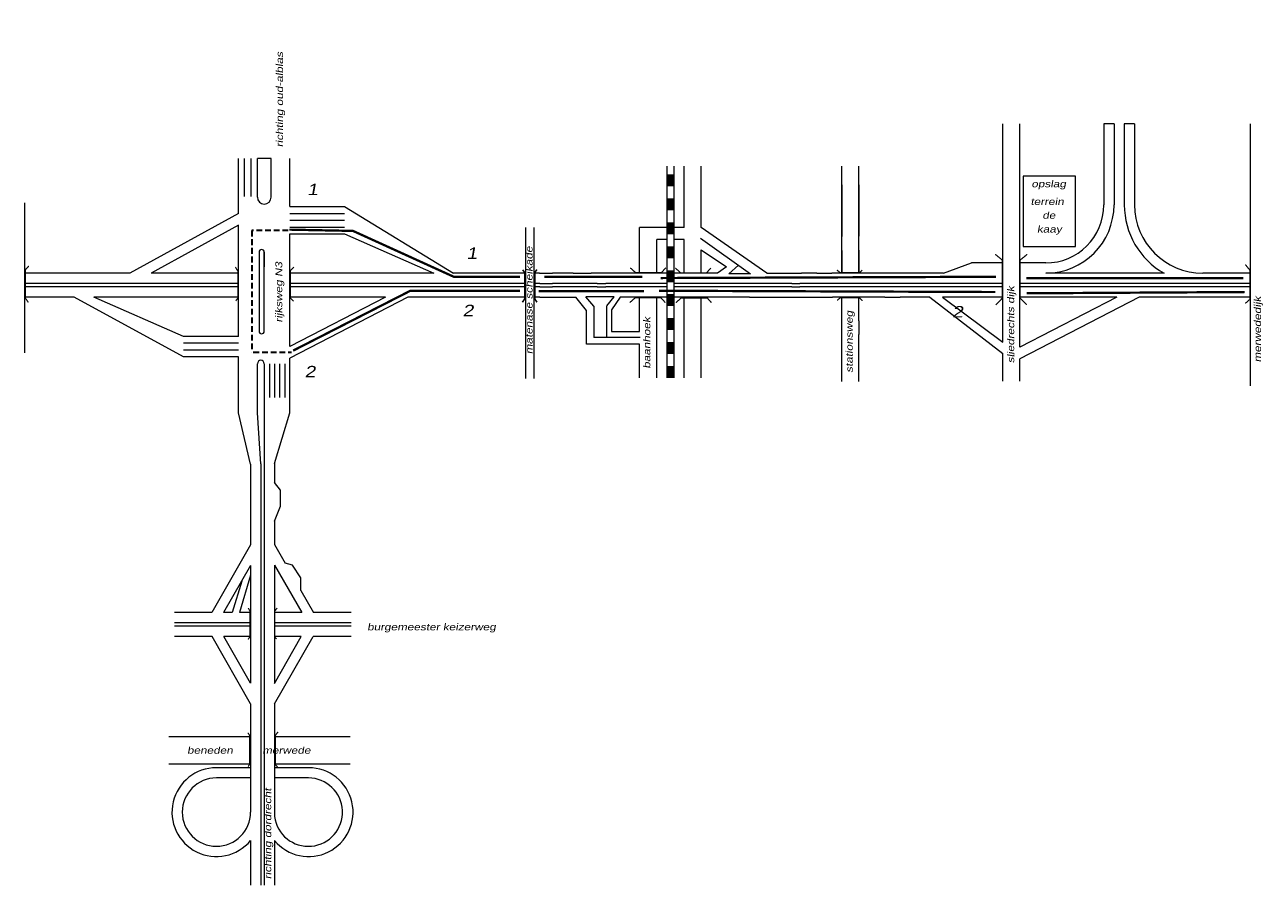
# Model space of a CAD drawing. Header units: metres. Extents: x 534 to 2631, y -2348 to -1484.
# Tile 3 of 10: x 1304 to 1575, y -1979 to -1790. Entities that reach past the tile are written whole.
import ezdxf

# ---------------------------------------------------------------- set-up
doc = ezdxf.new("R2010")
doc.units = ezdxf.units.M
doc.linetypes.add('DASHED', pattern=[19.05, 12.7, -6.35])
doc.layers.get('0').update_dxf_attribs({"lineweight": 0})
for name, color, linetype, lineweight in [('ROUTE', 1, 'Continuous', 0), ('ROUTE1RIJDEN', 10, 'DASHED', 30), ('ROUTE1STROOIEN', 3, 'Continuous', 0), ('ROUTE1TEXT', 4, 'Continuous', 0), ('STROOI', 7, 'Continuous', 0), ('Text', 7, 'Continuous', 0)]:
    doc.layers.add(name, color=color, linetype=linetype, lineweight=lineweight)
doc.styles.add('ISO25', font='ARIALN.TTF', dxfattribs={"width": 1.5, "oblique": 10})

msp = doc.modelspace()

# ---------------------------------------------------------------- linework, layer by layer
at = {"ltscale": 0.5}
for p, q in [((1438.51, -1837.55), (1438.51, -1834.93)), ((1451.9, -1837.25), (1462.87, -1845.07)), ((1452.01, -1839.79), (1457.61, -1843.53)), ((1416.57, -1844.93), (1419.37, -1844.95)), ((1423.94, -1844.95), (1427.88, -1844.95)), ((1457.61, -1843.53), (1455.61, -1844.95)), ((1458.07, -1845.07), (1460.18, -1843.18)), ((1459.21, -1845.07), (1458.07, -1845.07)), ((1462.87, -1845.07), (1459.21, -1845.07)), ((1466.4, -1844.95), (1473.58, -1844.93)), ((1416.59, -1847.18), (1419.37, -1847.2)), ((1416.59, -1847.93), (1419.37, -1847.95)), ((1429.23, -1847.2), (1431.11, -1847.2)), ((1429.23, -1847.95), (1431.11, -1847.95)), ((1471.91, -1847.2), (1473.65, -1847.18)), ((1471.92, -1847.95), (1473.67, -1847.93)), ((1416.61, -1850.18), (1421.18, -1850.2)), ((1421.18, -1850.2), (1424.55, -1850.2)), ((1426.89, -1853.11), (1424.55, -1850.2)), ((1428.43, -1852.13), (1426.74, -1850.08)), ((1432.92, -1850.08), (1426.74, -1850.08)), ((1431.3, -1852.12), (1432.92, -1850.08)), ((1434.26, -1850.2), (1432.37, -1852.94)), ((1462.64, -1850.2), (1466.58, -1850.2)), ((1466.58, -1850.2), (1473.74, -1850.18)), ((1502.23, -1850.18), (1518.19, -1862.54)), ((1505, -1850.18), (1518.19, -1860.07)), ((1426.89, -1860.47), (1426.89, -1853.11)), ((1428.43, -1852.13), (1428.43, -1859.05)), ((1431.29, -1859.05), (1431.29, -1852.13)), ((1432.37, -1852.94), (1432.37, -1857.74)), ((1432.37, -1857.74), (1438.51, -1857.73)), ((1452.01, -1860.35), (1452.01, -1857.61)), ((1438.51, -1860.47), (1426.89, -1860.47)), ((1431.29, -1859.05), (1428.43, -1859.05)), ((1438.6, -1859.05), (1431.29, -1859.05))]:
    msp.add_line(p, q, dxfattribs=at)
at = {"color": 0, "ltscale": 0.5}
for p, q in [((1482.88, -1836.91), (1482.88, -1834.95)), ((1482.88, -1839.95), (1482.88, -1836.91)), ((1486.63, -1839.85), (1486.63, -1836.82)), ((1477.39, -1844.93), (1474.04, -1844.93)), ((1495.58, -1844.93), (1492.23, -1844.93)), ((1473.74, -1850.18), (1477.29, -1850.18)), ((1492.33, -1850.18), (1495.68, -1850.18)), ((1482.88, -1858.29), (1482.88, -1855.26)), ((1486.63, -1855.35), (1486.63, -1858.39))]:
    msp.add_line(p, q, dxfattribs=at)
at = {"layer": 'ROUTE'}
msp.add_line((1520.7, -1862.93), (1520.7, -1862.87), dxfattribs=at)
at = {"layer": 'ROUTE1RIJDEN', "ltscale": 0.1}
for p, q in [((1361.39, -1835.58), (1353.45, -1835.58)), ((1353.45, -1835.58), (1353.45, -1862.26)), ((1353.74, -1862.26), (1362.11, -1862.26))]:
    msp.add_line(p, q, dxfattribs=at)
at = {"layer": 'ROUTE1STROOIEN', "const_width": 0.5}
for points in [[(1412.27, -1845.71), (1397.72, -1845.71), (1375.62, -1835.65), (1361.64, -1835.37)], [(1439.13, -1845.71), (1417.58, -1845.71)], [(1516.7, -1845.71), (1443.13, -1845.99)], [(1570.97, -1845.99), (1523.41, -1845.99)], [(1362.48, -1861.92), (1388.21, -1848.78), (1412.27, -1848.78)], [(1442.76, -1848.78), (1516.61, -1849.06)], [(1523.44, -1849.34), (1571.28, -1849.06)]]:
    msp.add_lwpolyline(points, dxfattribs=at)
at = {"layer": 'ROUTE1STROOIEN', "ltscale": 0.5, "const_width": 0.5}
msp.add_lwpolyline([(1416.39, -1848.85), (1439.48, -1848.85)], dxfattribs=at)
at = {"layer": 'STROOI', "color": 7}
for p, q in [((1518.19, -1843.87), (1518.19, -1812.14)), ((1521.94, -1843.87), (1521.94, -1812.14)), ((1540.38, -1812.14), (1540.38, -1829.93)), ((1542.63, -1812.14), (1540.38, -1812.14)), ((1542.63, -1812.14), (1542.63, -1829.93)), ((1544.88, -1812.14), (1544.88, -1829.93)), ((1547.13, -1812.14), (1544.88, -1812.14)), ((1547.13, -1812.14), (1547.13, -1829.93)), ((1572.59, -1844.93), (1572.59, -1812.14)), ((1350.51, -1831.83), (1350.51, -1819.75)), ((1351.79, -1828.08), (1351.79, -1819.75)), ((1353.3, -1828.08), (1353.3, -1819.75)), ((1354.64, -1828.25), (1354.64, -1819.75)), ((1357.64, -1819.75), (1354.64, -1819.75)), ((1357.64, -1828.25), (1357.64, -1819.75)), ((1361.76, -1830.31), (1361.76, -1819.75)), ((1444.51, -1821.46), (1444.51, -1867.88)), ((1446.01, -1821.46), (1446.01, -1867.88)), ((1448.26, -1834.93), (1448.26, -1821.46)), ((1452.01, -1834.93), (1452.01, -1821.46)), ((1482.88, -1836.91), (1482.88, -1821.41)), ((1486.63, -1836.82), (1486.63, -1821.41)), ((1482.88, -1825.54), (1482.88, -1836.91)), ((1486.63, -1825.54), (1486.63, -1836.82)), ((1522.69, -1823.67), (1522.69, -1839.06)), ((1534.18, -1823.67), (1522.69, -1823.67)), ((1534.18, -1839.06), (1534.18, -1823.67)), ((1303.62, -1862.41), (1303.62, -1829.47)), ((1361.76, -1830.31), (1373.74, -1830.31)), ((1361.76, -1831.81), (1373.74, -1831.81)), ((1373.74, -1830.31), (1397.7, -1844.93)), ((1350.51, -1831.83), (1326.63, -1844.93)), ((1350.51, -1834.4), (1331.31, -1844.93)), ((1350.51, -1858.8), (1350.51, -1834.4)), ((1361.76, -1833.31), (1373.74, -1833.31)), ((1361.76, -1834.81), (1373.74, -1834.81)), ((1361.76, -1836.31), (1373.74, -1836.31)), ((1361.76, -1861.05), (1361.76, -1836.31)), ((1373.74, -1836.31), (1393.38, -1844.93)), ((1413.53, -1868.06), (1413.53, -1834.87)), ((1415.4, -1868.06), (1415.4, -1834.87)), ((1448.26, -1834.93), (1438.51, -1834.93)), ((1466.4, -1844.95), (1452.01, -1834.93)), ((1438.51, -1843.89), (1438.51, -1837.55)), ((1444.51, -1837.55), (1442.26, -1837.55)), ((1442.26, -1843.89), (1442.26, -1837.55)), ((1448.26, -1837.55), (1446.01, -1837.55)), ((1448.26, -1843.89), (1448.26, -1837.55)), ((1452.01, -1843.89), (1452.01, -1839.79)), ((1482.88, -1844.93), (1482.88, -1839.95)), ((1482.88, -1839.95), (1482.88, -1845.02)), ((1486.63, -1844.93), (1486.63, -1839.85)), ((1486.63, -1839.85), (1486.63, -1845.02)), ((1522.69, -1839.06), (1534.18, -1839.06)), ((1355.01, -1840.3), (1355.01, -1857.66)), ((1356.14, -1857.66), (1356.14, -1840.3)), ((1356.14, -1840.3), (1356.14, -1843.54)), ((1505.22, -1844.93), (1511.32, -1842.68)), ((1518.19, -1842.68), (1511.32, -1842.68)), ((1527.63, -1842.68), (1521.94, -1842.68)), ((1326.63, -1844.93), (1303.62, -1844.93)), ((1350.51, -1844.93), (1331.31, -1844.93)), ((1393.38, -1844.93), (1361.76, -1844.93)), ((1413.53, -1844.93), (1397.7, -1844.93)), ((1416.57, -1844.93), (1415.4, -1844.93)), ((1423.94, -1844.95), (1419.37, -1844.95)), ((1455.62, -1844.95), (1427.88, -1844.95)), ((1429.23, -1844.95), (1427.88, -1844.95)), ((1442.18, -1844.95), (1431.11, -1844.95)), ((1438.51, -1844.95), (1438.51, -1843.89)), ((1442.26, -1844.95), (1442.26, -1843.89)), ((1448.26, -1844.95), (1448.26, -1843.89)), ((1452.01, -1844.95), (1452.01, -1843.89)), ((1473.58, -1844.93), (1474.04, -1844.93)), ((1477.39, -1844.93), (1480.68, -1844.93)), ((1492.23, -1844.93), (1480.68, -1844.93)), ((1505.22, -1844.93), (1495.58, -1844.93)), ((1518.19, -1860.07), (1518.19, -1843.87)), ((1521.94, -1861.19), (1521.94, -1843.87)), ((1553.62, -1844.93), (1527.63, -1844.93)), ((1572.59, -1844.93), (1562.13, -1844.93)), ((1572.59, -1869.66), (1572.59, -1844.93)), ((1350.51, -1847.18), (1303.62, -1847.18)), ((1350.51, -1847.93), (1303.62, -1847.93)), ((1383.86, -1847.18), (1361.76, -1847.18)), ((1383.86, -1847.93), (1361.76, -1847.93)), ((1413.53, -1847.18), (1383.4, -1847.18)), ((1413.53, -1847.93), (1383.4, -1847.93)), ((1416.59, -1847.18), (1415.4, -1847.18)), ((1416.59, -1847.93), (1415.4, -1847.93)), ((1429.23, -1847.2), (1419.37, -1847.2)), ((1429.23, -1847.95), (1419.37, -1847.95)), ((1444.51, -1847.2), (1431.11, -1847.2)), ((1444.51, -1847.95), (1431.11, -1847.95)), ((1464.7, -1847.2), (1446.01, -1847.2)), ((1464.7, -1847.95), (1446.01, -1847.95)), ((1471.91, -1847.2), (1464.25, -1847.2)), ((1471.92, -1847.95), (1464.25, -1847.95)), ((1518.19, -1847.18), (1473.65, -1847.18)), ((1518.19, -1847.93), (1473.67, -1847.93)), ((1529.15, -1847.18), (1521.94, -1847.18)), ((1529.17, -1847.93), (1521.94, -1847.93)), ((1572.59, -1847.18), (1528.45, -1847.18)), ((1572.59, -1847.93), (1528.45, -1847.93)), ((1314.44, -1850.18), (1303.62, -1850.18)), ((1338.39, -1863.3), (1314.44, -1850.18)), ((1350.51, -1850.18), (1318.76, -1850.18)), ((1338.39, -1858.8), (1318.76, -1850.18)), ((1382.76, -1850.18), (1361.76, -1861.05)), ((1382.76, -1850.18), (1361.76, -1850.18)), ((1387.66, -1850.18), (1361.76, -1863.58)), ((1413.53, -1850.18), (1387.65, -1850.18)), ((1416.61, -1850.18), (1415.4, -1850.18)), ((1462.64, -1850.2), (1434.26, -1850.2)), ((1442, -1850.2), (1434.26, -1850.2)), ((1438.51, -1857.73), (1438.51, -1850.2)), ((1442.26, -1867.88), (1442.26, -1850.2)), ((1448.26, -1867.88), (1448.26, -1850.2)), ((1452.01, -1857.61), (1452.01, -1850.2)), ((1473.74, -1850.18), (1473.94, -1850.18)), ((1477.29, -1850.18), (1480.85, -1850.18)), ((1492.33, -1850.18), (1480.85, -1850.18)), ((1482.88, -1855.26), (1482.88, -1850.18)), ((1486.63, -1855.35), (1486.63, -1850.18)), ((1502.23, -1850.18), (1495.68, -1850.18)), ((1518.19, -1850.18), (1505, -1850.18)), ((1529.21, -1850.18), (1521.94, -1850.18)), ((1548.12, -1850.18), (1521.94, -1863.73)), ((1543.22, -1850.18), (1521.94, -1861.19)), ((1543.22, -1850.18), (1528.45, -1850.18)), ((1572.59, -1850.18), (1548.12, -1850.18)), ((1572.59, -1855.26), (1572.59, -1850.18)), ((1350.51, -1858.8), (1338.39, -1858.8)), ((1482.88, -1868.73), (1482.88, -1858.29)), ((1486.63, -1868.73), (1486.63, -1858.39)), ((1350.51, -1860.3), (1338.39, -1860.3)), ((1438.51, -1867.88), (1438.51, -1860.47)), ((1452.01, -1867.88), (1452.01, -1860.35)), ((1350.51, -1861.8), (1338.39, -1861.8)), ((1350.51, -1863.3), (1338.39, -1863.3)), ((1350.51, -1875.56), (1350.51, -1863.3)), ((1361.76, -1875.56), (1361.76, -1863.58)), ((1518.19, -1868.6), (1518.19, -1862.54)), ((1521.94, -1868.6), (1521.94, -1863.73)), ((1354.64, -1875.56), (1354.64, -1864.79)), ((1356.14, -1864.79), (1356.14, -1979.24)), ((1357.26, -1864.79), (1357.26, -1872.24)), ((1358.39, -1864.79), (1358.39, -1872.24)), ((1359.51, -1864.79), (1359.51, -1872.24)), ((1360.64, -1864.79), (1360.64, -1872.24)), ((1353.14, -1886.81), (1350.51, -1875.56)), ((1355.39, -1886.73), (1354.64, -1875.56)), ((1358.39, -1886.67), (1361.76, -1875.56)), ((1353.14, -1886.81), (1353.14, -1904.56)), ((1355.39, -1886.73), (1355.39, -1979.24)), ((1358.39, -1886.67), (1358.39, -1890.84)), ((1359.73, -1892.57), (1358.39, -1890.84)), ((1359.73, -1896.03), (1359.73, -1892.57)), ((1358.39, -1899.38), (1359.73, -1896.03)), ((1358.39, -1899.38), (1358.39, -1904.48)), ((1353.14, -1904.56), (1344.63, -1919.42)), ((1358.39, -1904.48), (1360.73, -1908.58)), ((1353.14, -1909.08), (1347.22, -1919.42)), ((1353.14, -1909.08), (1353.14, -1934.87)), ((1358.39, -1909.01), (1364.35, -1919.42)), ((1358.39, -1909.01), (1358.39, -1934.94)), ((1362.32, -1909.02), (1360.73, -1908.58)), ((1364.2, -1911.81), (1362.32, -1909.02)), ((1351.19, -1912.48), (1349.13, -1919.42)), ((1353.14, -1911.2), (1350.69, -1919.42)), ((1364.18, -1914.59), (1364.2, -1911.81)), ((1364.18, -1914.59), (1366.94, -1919.42)), ((1344.63, -1919.42), (1336.43, -1919.42)), ((1349.13, -1919.42), (1347.22, -1919.42)), ((1353.14, -1919.42), (1350.69, -1919.42)), ((1364.35, -1919.42), (1358.39, -1919.42)), ((1375.21, -1919.42), (1366.94, -1919.42)), ((1353.14, -1921.67), (1336.43, -1921.67)), ((1353.14, -1922.42), (1336.43, -1922.42)), ((1375.21, -1921.67), (1358.39, -1921.67)), ((1375.21, -1922.42), (1358.39, -1922.42)), ((1344.7, -1924.67), (1336.43, -1924.67)), ((1353.14, -1939.4), (1344.7, -1924.67)), ((1353.14, -1924.67), (1347.3, -1924.67)), ((1353.14, -1934.87), (1347.3, -1924.67)), ((1358.39, -1934.94), (1364.27, -1924.67)), ((1358.39, -1939.47), (1366.86, -1924.67)), ((1364.27, -1924.67), (1358.39, -1924.67)), ((1375.21, -1924.67), (1366.86, -1924.67)), ((1353.14, -1939.4), (1353.14, -1963.2)), ((1358.39, -1939.47), (1358.39, -1964.2)), ((1353.14, -1946.7), (1335.21, -1946.7)), ((1375.01, -1946.7), (1358.39, -1946.7)), ((1353.14, -1952.7), (1335.21, -1952.7)), ((1353.14, -1953.45), (1345.64, -1953.45)), ((1375.01, -1952.7), (1358.39, -1952.7)), ((1366.01, -1953.45), (1358.39, -1953.45)), ((1353.14, -1955.7), (1345.64, -1955.7)), ((1365.82, -1955.7), (1358.39, -1955.7)), ((1353.14, -1969.43), (1353.14, -1979.24)), ((1358.39, -1969.43), (1358.39, -1979.24))]:
    msp.add_line(p, q, dxfattribs=at)
for points, const_width in [([(1445.25, -1823.24), (1445.25, -1825.88)], 1.5), ([(1445.25, -1828.51), (1445.25, -1831.15)], 1.5), ([(1445.25, -1833.74), (1445.25, -1836.37)], 1.5), ([(1445.25, -1839.01), (1445.25, -1841.64)], 1.5), ([(1516.67, -1851.87), (1518.1, -1850.42), (1518.1, -1842.04), (1516.56, -1840.78)], 0.263), ([(1523.47, -1851.87), (1522.04, -1850.42), (1522.04, -1842.04), (1523.58, -1840.78)], 0.263), ([(1304.37, -1851.34), (1303.72, -1850.4), (1303.72, -1844.19), (1304.47, -1843.34)], 0.263), ([(1349.89, -1851.01), (1350.37, -1850.33), (1350.37, -1844.49), (1349.79, -1843.59)], 0.263), ([(1362.58, -1851.06), (1361.89, -1850.38), (1361.89, -1844.33), (1362.63, -1843.59)], 0.263), ([(1412.84, -1844.18), (1413.32, -1844.79), (1413.32, -1850.53), (1412.78, -1851.31)], 0.35), ([(1415.98, -1844.12), (1415.5, -1844.79), (1415.5, -1850.53), (1415.98, -1851.31)], 0.35), ([(1436.45, -1843.74), (1437.62, -1844.79), (1443.31, -1844.79), (1444.27, -1843.73)], 0.263), ([(1445.25, -1844.28), (1445.25, -1846.91)], 1.5), ([(1446.35, -1843.79), (1447.51, -1844.84), (1453.2, -1844.84), (1454.16, -1843.78)], 0.263), ([(1487.38, -1844.23), (1486.81, -1844.81), (1482.53, -1844.81), (1481.81, -1844.23)], 0.263), ([(1571.42, -1851.57), (1572.46, -1850.65), (1572.46, -1844.29), (1571.42, -1843.02)], 0.263), ([(1436.35, -1851.38), (1437.52, -1850.34), (1443.21, -1850.34), (1444.16, -1851.39)], 0.263), ([(1445.25, -1849.51), (1445.25, -1852.14)], 1.5), ([(1446.48, -1851.4), (1447.64, -1850.35), (1453.34, -1850.35), (1454.29, -1851.41)], 0.263), ([(1487.43, -1850.96), (1486.71, -1850.29), (1482.58, -1850.29), (1481.86, -1850.91)], 0.263), ([(1445.25, -1854.77), (1445.25, -1857.41)], 1.5), ([(1445.25, -1860), (1445.25, -1862.64)], 1.5), ([(1445.25, -1865.27), (1445.25, -1867.9)], 1.5), ([(1352.56, -1925.3), (1353.01, -1924.75), (1353.01, -1919.07), (1352.62, -1918.42)], 0.263), ([(1358.86, -1925.2), (1358.47, -1924.78), (1358.47, -1919.01), (1358.99, -1918.42)], 0.263), ([(1352.6, -1953.22), (1352.95, -1952.68), (1352.95, -1946.41), (1352.55, -1945.77)], 0.263), ([(1359.07, -1953.27), (1358.58, -1952.78), (1358.58, -1946.36), (1359.17, -1945.57)], 0.263)]:
    msp.add_lwpolyline(points, dxfattribs=dict(at, const_width=const_width))
for centre, radius, start, end in [((1356.14, -1828.25), 1.5, 180, 0), ((1527.63, -1829.93), 15, 270, 0), ((1527.63, -1829.93), 12.75, 270, 0), ((1562.13, -1829.93), 17.25, 180, 240.4082), ((1562.13, -1829.93), 15, 180, 270), ((1355.57, -1840.3), 0.562, 0, 180), ((1355.57, -1857.66), 0.562, 180, 0), ((1355.39, -1864.79), 0.75, 0, 180), ((1345.64, -1963.2), 9.75, 90, 320.2849), ((1365.89, -1963.2), 9.75, 219.7151, 90), ((1345.64, -1963.2), 7.5, 90, 0), ((1365.82, -1963.2), 7.5, 187.609, 90)]:
    msp.add_arc(centre, radius, start, end, dxfattribs=at)

# ---------------------------------------------------------------- texts
at = {"layer": 'ROUTE1TEXT', "char_height": 2.5, "attachment_point": 1, "style": 'ISO25'}
for s, insert, width in [('1', (1365.55, -1825.3), 5.87), ('1', (1400.52, -1839.28), 4.48), ('2', (1399.68, -1851.86), 5.87), ('2', (1507.1, -1852.14), 6.43), ('2', (1364.99, -1865.28), 5.87)]:
    msp.add_mtext(s, dxfattribs=dict(at, insert=insert, width=width))
at = {"layer": 'Text', "style": 'ISO25', "oblique": 10, "width": 1.5}
for s, p in [('richting oud-alblas', (1360.26, -1817.28)), ('matenase scheikade', (1415.01, -1862.69)), ('rijksweg N3', (1360.09, -1855.76)), ('sliedrechts dijk', (1520.71, -1864.68)), ('merwededijk', (1574.87, -1864.49)), ('stationsweg', (1485.28, -1866.78)), ('baanhoek', (1440.85, -1865.87)), ('richting dordrecht', (1357.66, -1977.91))]:
    msp.add_text(s, height=1.5, rotation=90, dxfattribs=at).set_placement(p)
for s, p in [('opslag', (1524.5, -1826.07)), ('terrein', (1524.31, -1829.95)), ('de', (1526.9, -1832.98)), ('kaay', (1525.72, -1836)), ('burgemeester keizerweg', (1378.74, -1923.31)), ('beneden         merwede', (1339.22, -1950.38))]:
    msp.add_text(s, height=1.5, dxfattribs=at).set_placement(p)

doc.saveas('drawing.dxf')
